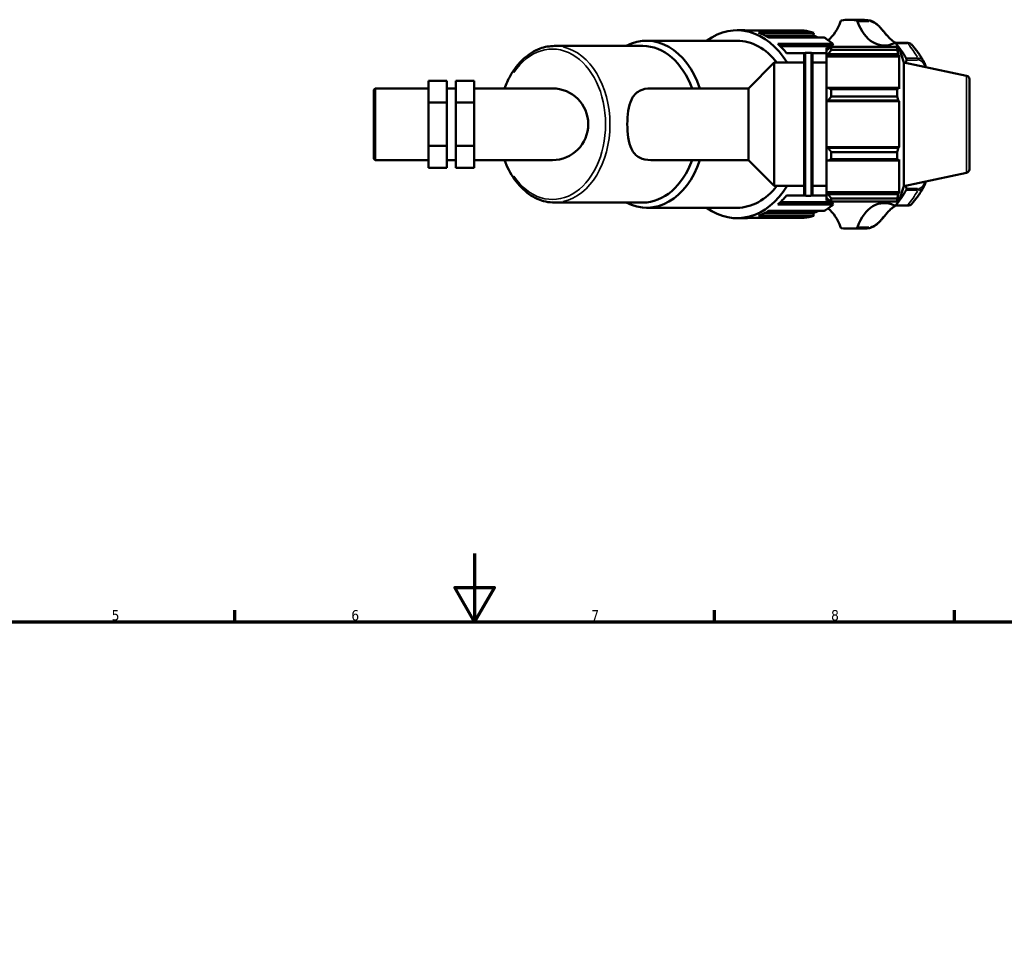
# Model space of a CAD drawing. Header units: millimetres. Extents: x 0 to 1021, y -389 to 801.
# Tile 6 of 10: x 288 to 575, y 478 to 750. Entities that reach past the tile are written whole.
import ezdxf

# ---------------------------------------------------------------- set-up
doc = ezdxf.new("R2010")
doc.units = ezdxf.units.MM
for name, color, linetype, lineweight in [('Border (ANSI)', 7, 'Continuous', 70), ('Visible (ANSI)', 7, 'Continuous', 50), ('Visible Narrow (ANSI)', 7, 'Continuous', 35)]:
    doc.layers.add(name, color=color, linetype=linetype, lineweight=lineweight)
doc.styles.add('Note Text (ANSI)', font='tahoma.ttf')

# ---------------------------------------------------------------- blocks, each defined once
blk = doc.blocks.new('Borders Default Border')
at = {"layer": 'Border (ANSI)'}
for p, q in [((350.42, 574), (350.42, 577.45)), ((490.58, 574), (490.58, 577.45)), ((560.67, 574), (560.67, 577.45))]:
    blk.add_line(p, q, dxfattribs=at)
at = {"layer": 'Border (ANSI)', "flags": 128}
for points in [[(420.5, 594), (420.5, 574), (414.73, 584), (426.27, 584), (420.5, 574)], [(20, 20), (20, 574), (821, 574), (821, 20), (20, 20)]]:
    blk.add_lwpolyline(points, dxfattribs=at)
at = {"layer": 'Border (ANSI)', "char_height": 3.05, "attachment_point": 7, "style": 'Note Text (ANSI)'}
for s, insert in [('5', (314.48, 574.34)), ('6', (384.49, 574.34)), ('7', (454.6, 574.4)), ('8', (524.63, 574.33))]:
    blk.add_mtext(s, dxfattribs=dict(at, insert=insert))

msp = doc.modelspace()

# ---------------------------------------------------------------- linework, layer by layer
at = {"layer": 'Visible (ANSI)'}
for p, q in [((529.865, 749.933), (533.317, 749.933)), ((497.166, 746.882), (498.964, 746.882)), ((516.742, 746.788), (500.562, 746.788)), ((503.423, 746.147), (519.604, 746.147)), ((519.423, 745.361), (505.335, 745.361)), ((519.604, 746.147), (519.423, 745.361)), ((443.87, 742.305), (469.659, 742.305)), ((470.738, 743.831), (497.166, 743.831)), ((522.643, 744.751), (506.463, 744.751)), ((509.045, 742.89), (525.225, 742.89)), ((524.882, 742.222), (509.785, 742.222)), ((525.225, 742.89), (524.882, 742.222)), ((546.708, 743.184), (543.256, 743.184)), ((516.907, 740.234), (511.63, 740.234)), ((516.731, 698.943), (516.731, 739.903)), ((517.131, 740.303), (518.817, 740.303)), ((523.271, 740.234), (519.041, 740.234)), ((519.217, 739.903), (519.217, 698.943)), ((523.271, 741.743), (523.271, 740.938)), ((523.271, 741.743), (524.293, 741.743)), ((523.751, 741.396), (523.271, 740.938)), ((523.271, 739.434), (523.271, 740.938)), ((523.271, 739.434), (523.751, 739.859)), ((523.271, 739.221), (523.271, 739.434)), ((523.271, 739.221), (523.271, 729.84)), ((523.271, 739.221), (544.51, 739.221)), ((523.751, 739.859), (544.276, 739.859)), ((524.711, 742.005), (524.711, 741.137)), ((524.711, 742.005), (543.964, 742.005)), ((543.964, 741.137), (524.711, 741.137)), ((543.964, 741.137), (543.964, 742.005)), ((544.1, 741.743), (544.51, 741.743)), ((544.51, 740.71), (544.276, 741.396)), ((544.276, 739.859), (544.51, 739.221)), ((545.891, 737.491), (544.51, 741.743)), ((544.51, 740.71), (544.51, 741.743)), ((544.51, 729.729), (544.51, 739.221)), ((500.509, 729.9), (508.031, 737.423)), ((508.031, 701.423), (508.031, 737.423)), ((508.031, 737.423), (516.731, 737.423)), ((519.217, 737.423), (523.271, 737.423)), ((545.891, 701.354), (545.891, 737.491)), ((564.239, 733.591), (545.891, 737.491)), ((407.031, 732.124), (412.365, 732.124)), ((407.031, 732.124), (407.031, 725.805)), ((412.365, 725.805), (412.365, 732.124)), ((420.365, 732.124), (415.031, 732.124)), ((415.031, 732.124), (415.031, 725.805)), ((420.365, 732.124), (420.365, 725.805)), ((565.031, 732.613), (565.031, 706.232)), ((391.031, 729.481), (391.45, 729.9)), ((391.031, 709.364), (391.031, 729.481)), ((391.45, 729.9), (391.45, 708.945)), ((391.45, 729.9), (407.031, 729.9)), ((412.365, 729.9), (415.031, 729.9)), ((420.365, 729.9), (443.231, 729.9)), ((472, 729.9), (500.509, 729.9)), ((500.509, 708.945), (500.509, 729.9)), ((523.751, 730.061), (523.271, 729.84)), ((523.271, 726.206), (523.271, 729.84)), ((544.276, 730.061), (523.751, 730.061)), ((524.711, 729.644), (524.711, 727.549)), ((524.711, 729.644), (543.964, 729.644)), ((543.964, 727.549), (543.964, 729.644)), ((544.51, 729.729), (544.276, 730.061)), ((407.031, 725.805), (412.365, 725.805)), ((407.031, 725.805), (407.031, 713.103)), ((412.365, 713.103), (412.365, 725.805)), ((420.365, 725.805), (415.031, 725.805)), ((415.031, 725.805), (415.031, 713.103)), ((420.365, 725.805), (420.365, 713.103)), ((523.271, 726.206), (523.751, 726.351)), ((523.271, 726.134), (523.271, 726.206)), ((523.271, 726.134), (523.271, 712.711)), ((523.271, 726.134), (544.51, 726.134)), ((523.751, 726.351), (544.276, 726.351)), ((543.964, 727.549), (524.711, 727.549)), ((544.276, 726.351), (544.51, 726.134)), ((544.51, 712.711), (544.51, 726.134)), ((407.031, 713.103), (412.365, 713.103)), ((407.031, 713.103), (407.031, 706.721)), ((412.365, 706.721), (412.365, 713.103)), ((420.365, 713.103), (415.031, 713.103)), ((415.031, 713.103), (415.031, 706.721)), ((420.365, 713.103), (420.365, 706.721)), ((523.271, 712.639), (523.271, 712.711)), ((523.271, 712.711), (544.51, 712.711)), ((523.271, 709.006), (523.271, 712.639)), ((523.751, 712.494), (523.271, 712.639)), ((544.276, 712.494), (523.751, 712.494)), ((524.711, 711.296), (524.711, 709.201)), ((524.711, 711.296), (543.964, 711.296)), ((543.964, 709.201), (543.964, 711.296)), ((544.51, 712.711), (544.276, 712.494)), ((391.031, 709.364), (391.45, 708.945)), ((391.45, 708.945), (407.031, 708.945)), ((412.365, 708.945), (415.031, 708.945)), ((420.365, 708.945), (443.231, 708.945)), ((472, 708.945), (500.509, 708.945)), ((500.509, 708.945), (508.031, 701.423)), ((523.271, 709.006), (523.751, 708.784)), ((523.271, 709.006), (523.271, 699.624)), ((523.751, 708.784), (544.276, 708.784)), ((543.964, 709.201), (524.711, 709.201)), ((544.276, 708.784), (544.51, 709.116)), ((544.51, 699.624), (544.51, 709.116)), ((407.031, 706.721), (412.365, 706.721)), ((420.365, 706.721), (415.031, 706.721)), ((564.239, 705.254), (545.891, 701.354)), ((508.031, 701.423), (516.731, 701.423)), ((519.217, 701.423), (523.271, 701.423)), ((523.271, 699.412), (523.271, 699.624)), ((523.271, 699.624), (544.51, 699.624)), ((523.271, 697.907), (523.271, 699.412)), ((523.751, 698.986), (523.271, 699.412)), ((544.276, 698.986), (523.751, 698.986)), ((544.51, 699.624), (544.276, 698.986)), ((545.891, 701.354), (544.51, 697.103)), ((443.87, 696.54), (469.659, 696.54)), ((524.882, 696.624), (509.785, 696.624)), ((511.63, 698.612), (516.907, 698.612)), ((517.131, 698.543), (518.817, 698.543)), ((519.041, 698.612), (523.271, 698.612)), ((523.271, 697.907), (523.751, 697.449)), ((523.271, 697.907), (523.271, 697.103)), ((523.271, 697.103), (524.293, 697.103)), ((524.711, 697.708), (524.711, 696.84)), ((524.711, 697.708), (543.964, 697.708)), ((543.964, 696.84), (524.711, 696.84)), ((524.882, 696.624), (525.225, 695.955)), ((543.964, 696.84), (543.964, 697.708)), ((544.1, 697.103), (544.51, 697.103)), ((544.276, 697.449), (544.51, 698.136)), ((544.51, 697.103), (544.51, 698.136)), ((470.738, 695.015), (497.166, 695.015)), ((519.423, 693.484), (505.335, 693.484)), ((506.463, 694.094), (522.643, 694.094)), ((525.225, 695.955), (509.045, 695.955)), ((519.423, 693.484), (519.604, 692.698)), ((543.256, 695.661), (546.708, 695.661)), ((497.166, 691.964), (498.964, 691.964)), ((500.562, 692.057), (516.742, 692.057)), ((519.604, 692.698), (503.423, 692.698)), ((529.865, 688.913), (533.317, 688.913))]:
    msp.add_line(p, q, dxfattribs=at)
for centre, radius, start, end in [((517.131, 739.903), 0.4, 90, 180), ((518.817, 739.903), 0.4, 0, 90), ((564.031, 732.613), 1, 0, 78), ((443.231, 719.423), 10.477, 270, 90), ((564.031, 706.232), 1, 282, 0), ((517.131, 698.943), 0.4, 180, 270), ((518.817, 698.943), 0.4, 270, 0)]:
    msp.add_arc(centre, radius, start, end, dxfattribs=at)
for centre, major_axis, start_param, end_param in [((497.166, 719.423), (0, 27.459), 5.4272637, 6.7590676), ((519.515, 754.759), (0, -12.315), 0.5112283, 1.1258588), ((527.736, 749.216), (0, 0.565), 0.1007327, 1.1258588), ((529.865, 719.423), (0, 30.51), 6.1824526, 6.383918), ((531.994, 749.216), (0, 0.565), 5.1573265, 6.1824526), ((540.215, 754.759), (0, -12.315), 5.1573265, 6.623646), ((470.738, 719.423), (0, 24.408), 5.1560678, 6.6386065), ((498.964, 719.423), (0, 27.459), 6.2007876, 6.2831853), ((498.964, 719.423), (0, 27.459), 5.8866283, 6.0514238), ((515.144, 719.423), (0, 27.459), 6.0514238, 6.2007876), ((515.144, 719.423), (0, 26.635), 5.9685976, 6.0539782), ((469.659, 719.423), (0, 22.883), 5.188001, 6.2831853), ((497.166, 719.423), (0, 24.408), 5.5416954, 6.2831853), ((498.964, 719.423), (0, 27.459), 5.572469, 5.7372645), ((515.144, 719.423), (0, -27.459), 2.5956719, 2.7450357), ((515.144, 719.423), (0, -26.635), 2.582685, 2.5982263), ((543.256, 742.619), (0, 0.565), 5.5985198, 6.623646), ((529.865, 719.423), (0, -30.51), 2.2554618, 2.4569272), ((554.852, 734.059), (0, 12.315), 1.2303357, 1.298697), ((546.267, 738.36), (0, -0.565), 1.2303357, 2.2554618), ((470.738, 719.423), (0, -24.408), 5.9277641, 7.4103028), ((469.659, 719.423), (0, -22.882), 0, 1.0951843), ((497.166, 719.423), (0, -27.459), 5.8073031, 7.139107), ((497.166, 719.423), (0, -24.408), 0, 0.7414899), ((529.865, 719.423), (0, -30.51), 0.6846655, 0.8861309), ((554.852, 704.786), (0, 12.315), 1.8428956, 1.911257), ((546.267, 700.485), (0, -0.565), 0.8861309, 1.911257), ((498.964, 719.423), (0, 27.459), 3.6875135, 3.8523089), ((515.144, 719.423), (0, -26.635), 0.5433664, 0.5589077), ((540.215, 684.086), (0, 12.315), 5.9427246, 7.4090441), ((498.964, 719.423), (0, -27.459), 0.2317615, 0.396557), ((515.144, 719.423), (0, -26.635), 0.2292071, 0.3145877), ((515.144, 719.423), (0, -27.459), 0.396557, 0.5459208), ((519.515, 684.086), (0, -12.315), 2.0157338, 2.6303643), ((543.256, 696.226), (0, -0.565), 5.9427246, 6.9678508), ((498.964, 719.423), (0, -27.459), 0, 0.0823977), ((515.144, 719.423), (0, -27.459), 0.0823977, 0.2317615), ((527.736, 689.629), (0, -0.565), 5.1573265, 6.1824526), ((529.865, 719.423), (0, -30.51), 6.1824526, 6.383918), ((531.994, 689.629), (0, -0.565), 0.1007327, 1.1258588)]:
    msp.add_ellipse(centre, major_axis=major_axis, ratio=0.7071068, start_param=start_param, end_param=end_param, dxfattribs=at)
for points, knots in [([(533.317, 749.933), (533.484, 749.933), (533.652, 749.93), (533.986, 749.921), (534.153, 749.913), (534.487, 749.894), (534.654, 749.882), (534.988, 749.854), (535.154, 749.837), (535.487, 749.799), (535.653, 749.777), (535.819, 749.754)], [6.28318531, 6.28318531, 6.28318531, 6.28318531, 6.30341438, 6.30341438, 6.32364346, 6.32364346, 6.34387254, 6.34387254, 6.36410162, 6.36410162, 6.38433069, 6.38433069, 6.38433069, 6.38433069]), ([(535.819, 749.754), (536.159, 749.705), (536.499, 749.592), (537.192, 749.255), (537.543, 749.021), (538.234, 748.468), (538.572, 748.143), (539.069, 747.619), (539.243, 747.424), (539.602, 747.011), (539.785, 746.793), (540.17, 746.328), (540.371, 746.084), (540.808, 745.56), (541.042, 745.286), (541.569, 744.709), (541.861, 744.417), (542.461, 743.894), (542.768, 743.663), (543.247, 743.362), (543.408, 743.269), (543.572, 743.184)], [0.0403904, 0.0403904, 0.0403904, 0.0403904, 0.1509183, 0.1509183, 0.2731576, 0.2731576, 0.4052429, 0.4052429, 0.4814874, 0.4814874, 0.5679932, 0.5679932, 0.6706088, 0.6706088, 0.798217, 0.798217, 0.9601258, 0.9601258, 1.1220345, 1.1220345, 1.2018678, 1.2018678, 1.2018678, 1.2018678]), ([(429.243, 729.9), (429.712, 731.173), (430.268, 732.385), (431.987, 735.451), (433.301, 737.148), (436.256, 739.865), (437.894, 740.893), (441, 742.043), (442.435, 742.305), (443.87, 742.305)], [5.1931819, 5.1931819, 5.1931819, 5.1931819, 5.3825652, 5.3825652, 5.7066588, 5.7066588, 6.0271236, 6.0271236, 6.2831853, 6.2831853, 6.2831853, 6.2831853]), ([(548.141, 742.772), (548.062, 742.861), (547.978, 742.919), (547.81, 743.011), (547.725, 743.045), (547.548, 743.099), (547.456, 743.12), (547.261, 743.153), (547.158, 743.165), (546.941, 743.18), (546.827, 743.184), (546.708, 743.184)], [2.07867139, 2.07867139, 2.07867139, 2.07867139, 2.12425405, 2.12425405, 2.16983671, 2.16983671, 2.21541937, 2.21541937, 2.26100203, 2.26100203, 2.30658469, 2.30658469, 2.30658469, 2.30658469]), ([(548.141, 742.772), (548.414, 742.465), (548.681, 742.151), (549.202, 741.507), (549.456, 741.178), (549.951, 740.506), (550.191, 740.163), (550.66, 739.465), (550.888, 739.109), (551.329, 738.385), (551.543, 738.016), (551.751, 737.643)], [0.67127694, 0.67127694, 0.67127694, 0.67127694, 0.71819473, 0.71819473, 0.76511252, 0.76511252, 0.8120303, 0.8120303, 0.85894809, 0.85894809, 0.90586588, 0.90586588, 0.90586588, 0.90586588]), ([(551.751, 737.643), (551.946, 737.29), (552.084, 736.897), (552.216, 736.371), (552.243, 736.254), (552.267, 736.136)], [0.27589158, 0.27589158, 0.27589158, 0.27589158, 0.40614953, 0.40614953, 0.4429232, 0.4429232, 0.4429232, 0.4429232]), ([(472, 729.9), (470.826, 729.9), (469.632, 729.693), (468.147, 728.889), (467.7, 728.54), (466.925, 727.681), (466.597, 727.172), (465.907, 725.714), (465.591, 724.582), (465.199, 722.079), (465.114, 720.71), (465.114, 718.136), (465.199, 716.766), (465.591, 714.263), (465.907, 713.131), (466.597, 711.673), (466.925, 711.164), (467.7, 710.306), (468.147, 709.956), (469.632, 709.152), (470.826, 708.945), (472, 708.945)], [4.2674137, 4.2674137, 4.2674137, 4.2674137, 4.7655277, 4.7655277, 5.0145847, 5.0145847, 5.2636418, 5.2636418, 5.6497543, 5.6497543, 6.0358668, 6.0358668, 6.4219793, 6.4219793, 6.8080918, 6.8080918, 7.0571488, 7.0571488, 7.3062058, 7.3062058, 7.8043199, 7.8043199, 7.8043199, 7.8043199]), ([(443.87, 696.54), (442.143, 696.54), (440.417, 696.921), (437.127, 698.401), (435.567, 699.512), (432.752, 702.364), (431.505, 704.121), (430.024, 707.005), (429.608, 707.957), (429.243, 708.945)], [3.1415927, 3.1415927, 3.1415927, 3.1415927, 3.4496713, 3.4496713, 3.7632311, 3.7632311, 4.0845206, 4.0845206, 4.231596, 4.231596, 4.231596, 4.231596]), ([(552.267, 702.71), (552.245, 702.599), (552.22, 702.49), (552.089, 701.963), (551.95, 701.562), (551.751, 701.202)], [1.86367398, 1.86367398, 1.86367398, 1.86367398, 1.89792054, 1.89792054, 2.03070306, 2.03070306, 2.03070306, 2.03070306]), ([(551.751, 701.202), (551.543, 700.829), (551.329, 700.461), (550.888, 699.736), (550.66, 699.381), (550.191, 698.682), (549.951, 698.339), (549.456, 697.667), (549.202, 697.338), (548.681, 696.694), (548.414, 696.38), (548.141, 696.073)], [2.23572677, 2.23572677, 2.23572677, 2.23572677, 2.28264456, 2.28264456, 2.32956235, 2.32956235, 2.37648014, 2.37648014, 2.42339793, 2.42339793, 2.47031571, 2.47031571, 2.47031571, 2.47031571]), ([(546.708, 695.661), (546.827, 695.661), (546.941, 695.665), (547.158, 695.681), (547.261, 695.692), (547.456, 695.725), (547.548, 695.746), (547.725, 695.801), (547.81, 695.834), (547.978, 695.926), (548.062, 695.984), (548.141, 696.073)], [0, 0, 0, 0, 0.04558066, 0.04558066, 0.09116133, 0.09116133, 0.13674199, 0.13674199, 0.18232266, 0.18232266, 0.22790332, 0.22790332, 0.22790332, 0.22790332]), ([(543.572, 695.661), (543.272, 695.505), (542.981, 695.325), (542.39, 694.895), (542.091, 694.64), (541.501, 694.067), (541.209, 693.749), (540.642, 693.091), (540.368, 692.757), (539.863, 692.146), (539.64, 691.877), (539.213, 691.386), (539.014, 691.166), (538.625, 690.762), (538.437, 690.577), (538.062, 690.24), (537.877, 690.086), (537.507, 689.81), (537.322, 689.685), (536.95, 689.47), (536.764, 689.377), (536.327, 689.2), (536.073, 689.128), (535.819, 689.092)], [1.1046951, 1.1046951, 1.1046951, 1.1046951, 1.2508444, 1.2508444, 1.4127547, 1.4127547, 1.5746649, 1.5746649, 1.7194163, 1.7194163, 1.8262643, 1.8262643, 1.9125754, 1.9125754, 1.9876062, 1.9876062, 2.0562796, 2.0562796, 2.1212569, 2.1212569, 2.1837143, 2.1837143, 2.2661929, 2.2661929, 2.2661929, 2.2661929]), ([(535.819, 689.092), (535.653, 689.068), (535.487, 689.046), (535.154, 689.008), (534.988, 688.991), (534.654, 688.963), (534.487, 688.951), (534.153, 688.932), (533.986, 688.925), (533.652, 688.915), (533.484, 688.913), (533.317, 688.913)], [3.04044727, 3.04044727, 3.04044727, 3.04044727, 3.06067635, 3.06067635, 3.08090542, 3.08090542, 3.1011345, 3.1011345, 3.12136358, 3.12136358, 3.14159265, 3.14159265, 3.14159265, 3.14159265])]:
    msp.add_open_spline(points, degree=3, knots=knots, dxfattribs=at)
for points, weights in [([(524.711, 742.005), (524.212, 741.694), (523.751, 741.396)], [1.01538457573, 1.01096369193, 1.0057403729]), ([(523.751, 739.859), (524.212, 740.485), (524.711, 741.137)], [1.0057403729, 1.01096369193, 1.01538457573]), ([(543.964, 742.005), (544.126, 741.694), (544.276, 741.396)], [1, 1.00345940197, 1.0061087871]), ([(544.276, 739.859), (544.126, 740.485), (543.964, 741.137)], [1.0061087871, 1.00345940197, 1]), ([(524.711, 729.644), (524.212, 729.857), (523.751, 730.061)], [1.01538457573, 1.01096369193, 1.0057403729]), ([(543.964, 729.644), (544.126, 729.857), (544.276, 730.061)], [1, 1.00345940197, 1.0061087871]), ([(523.751, 726.351), (524.212, 726.938), (524.711, 727.549)], [1.0057403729, 1.01096369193, 1.01538457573]), ([(544.276, 726.351), (544.126, 726.938), (543.964, 727.549)], [1.0061087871, 1.00345940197, 1]), ([(524.711, 711.296), (524.212, 711.907), (523.751, 712.494)], [1.01538457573, 1.01096369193, 1.0057403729]), ([(543.964, 711.296), (544.126, 711.907), (544.276, 712.494)], [1, 1.00345940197, 1.0061087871]), ([(523.751, 708.784), (524.212, 708.988), (524.711, 709.201)], [1.0057403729, 1.01096369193, 1.01538457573]), ([(544.276, 708.784), (544.126, 708.988), (543.964, 709.201)], [1.0061087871, 1.00345940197, 1]), ([(524.711, 697.708), (524.212, 698.36), (523.751, 698.986)], [1.01538457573, 1.01096369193, 1.0057403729]), ([(543.964, 697.708), (544.126, 698.36), (544.276, 698.986)], [1, 1.00345940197, 1.0061087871]), ([(523.751, 697.449), (524.212, 697.151), (524.711, 696.84)], [1.0057403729, 1.01096369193, 1.01538457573]), ([(544.276, 697.449), (544.126, 697.151), (543.964, 696.84)], [1.0061087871, 1.00345940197, 1])]:
    msp.add_rational_spline(points, weights, degree=2, dxfattribs=at)
at = {"layer": 'Visible Narrow (ANSI)'}
for p, q in [((535.314, 749.778), (532.207, 749.778)), ((532.528, 749.459), (535.634, 749.459)), ((543.681, 743.057), (546.788, 743.057)), ((517.131, 740.046), (517.131, 698.8)), ((518.817, 698.8), (518.817, 740.046)), ((549.856, 738.718), (546.749, 738.718)), ((546.817, 738.172), (549.923, 738.172)), ((564.239, 705.429), (564.239, 733.416)), ((546.749, 700.128), (549.856, 700.128)), ((549.923, 700.674), (546.817, 700.674)), ((546.788, 695.789), (543.681, 695.789)), ((532.207, 689.067), (535.314, 689.067)), ((535.634, 689.386), (532.528, 689.386))]:
    msp.add_line(p, q, dxfattribs=at)
for centre, major_axis, start_param, end_param in [((533.317, 719.423), (0, 30.51), 6.1874892, 6.2781487), ((535.446, 749.216), (0, 0.565), 5.2085828, 6.1311963), ((443.231, 719.423), (0, 21.979), 2.3321791, 7.0925989), ((546.708, 742.619), (0, 0.565), 5.6327531, 6.248952), ((533.317, 719.423), (0, -30.51), 2.2655351, 2.4468539), ((443.87, 719.423), (0, -22.883), 0.1570796, 2.984513), ((549.719, 738.36), (0, 0.565), 4.4231846, 5.3457981), ((533.317, 719.423), (0, -30.51), 0.6947387, 0.8760576), ((549.719, 700.485), (0, -0.565), 0.9373872, 1.8600007), ((546.708, 696.226), (0, -0.565), 0.0342333, 0.6504322), ((533.317, 719.423), (0, -30.51), 0.0050366, 0.0956961), ((535.446, 689.629), (0, -0.565), 0.151989, 1.0746025)]:
    msp.add_ellipse(centre, major_axis=major_axis, ratio=0.7071068, start_param=start_param, end_param=end_param, dxfattribs=at)
for points in [[(535.802, 749.756), (535.701, 749.77), (535.601, 749.777), (535.503, 749.778)], [(535.503, 689.067), (535.601, 689.068), (535.701, 689.076), (535.802, 689.09)]]:
    msp.add_open_spline(points, degree=3, dxfattribs=at)
for points, knots in [([(536.248, 749.413), (536.264, 749.41), (536.281, 749.406), (536.565, 749.343), (536.842, 749.236), (537.475, 748.9), (537.829, 748.644), (538.584, 747.99), (538.975, 747.577), (539.72, 746.73), (540.071, 746.298), (540.854, 745.365), (541.277, 744.884), (542.163, 744.046), (542.628, 743.687), (543.123, 743.394)], [0.060526, 0.060526, 0.060526, 0.060526, 0.0670274, 0.0670274, 0.1742713, 0.1742713, 0.3136883, 0.3136883, 0.487348, 0.487348, 0.670762, 0.670762, 0.9110385, 0.9110385, 1.1499936, 1.1499936, 1.1499936, 1.1499936]), ([(547.051, 743.056), (547.532, 743.047), (547.885, 742.964), (548.083, 742.826), (548.101, 742.812), (548.117, 742.797)], [-2.29518903, -2.29518903, -2.29518903, -2.29518903, -2.11042044, -2.11042044, -2.09006706, -2.09006706, -2.09006706, -2.09006706]), ([(551.693, 737.742), (551.567, 737.948), (551.42, 738.128), (551.046, 738.452), (550.809, 738.58), (550.416, 738.686), (550.28, 738.707), (550.139, 738.715)], [-0.262097, -0.262097, -0.262097, -0.262097, -0.174092, -0.174092, -0.06695846, -0.06695846, -0.01379458, -0.01379458, -0.01379458, -0.01379458]), ([(550.241, 738.166), (550.347, 738.158), (550.451, 738.14), (550.784, 738.05), (550.997, 737.938), (551.425, 737.578), (551.622, 737.299), (551.865, 736.778), (551.939, 736.572), (552.003, 736.354)], [0.02070568, 0.02070568, 0.02070568, 0.02070568, 0.06695846, 0.06695846, 0.174092, 0.174092, 0.31336559, 0.31336559, 0.39340783, 0.39340783, 0.39340783, 0.39340783]), ([(552.003, 702.492), (551.939, 702.272), (551.864, 702.064), (551.579, 701.456), (551.314, 701.122), (550.758, 700.781), (550.508, 700.701), (550.241, 700.679)], [1.91318945, 1.91318945, 1.91318945, 1.91318945, 1.99371685, 1.99371685, 2.16978789, 2.16978789, 2.28588835, 2.28588835, 2.28588835, 2.28588835]), ([(550.139, 700.131), (550.465, 700.148), (550.765, 700.241), (551.291, 700.57), (551.513, 700.81), (551.692, 701.104)], [-2.2927993, -2.2927993, -2.2927993, -2.2927993, -2.16978789, -2.16978789, -2.0444976, -2.0444976, -2.0444976, -2.0444976]), ([(548.116, 696.048), (548.084, 696.018), (548.043, 695.989), (547.866, 695.896), (547.683, 695.845), (547.33, 695.801), (547.196, 695.792), (547.051, 695.789)], [-0.21650816, -0.21650816, -0.21650816, -0.21650816, -0.17427195, -0.17427195, -0.06702767, -0.06702767, -0.01139517, -0.01139517, -0.01139517, -0.01139517]), ([(543.123, 695.451), (543.009, 695.384), (542.898, 695.314), (542.177, 694.832), (541.624, 694.321), (540.564, 693.156), (540.051, 692.505), (539.092, 691.396), (538.685, 690.953), (537.939, 690.29), (537.616, 690.045), (536.941, 689.646), (536.587, 689.502), (536.248, 689.433)], [1.1565763, 1.1565763, 1.1565763, 1.1565763, 1.2110038, 1.2110038, 1.5133805, 1.5133805, 1.798092, 1.798092, 1.9817202, 1.9817202, 2.1100785, 2.1100785, 2.2460579, 2.2460579, 2.2460579, 2.2460579])]:
    msp.add_open_spline(points, degree=3, knots=knots, dxfattribs=at)

# ---------------------------------------------------------------- block references
msp.add_blockref('Borders Default Border', (0, 0))

doc.saveas('drawing.dxf')
